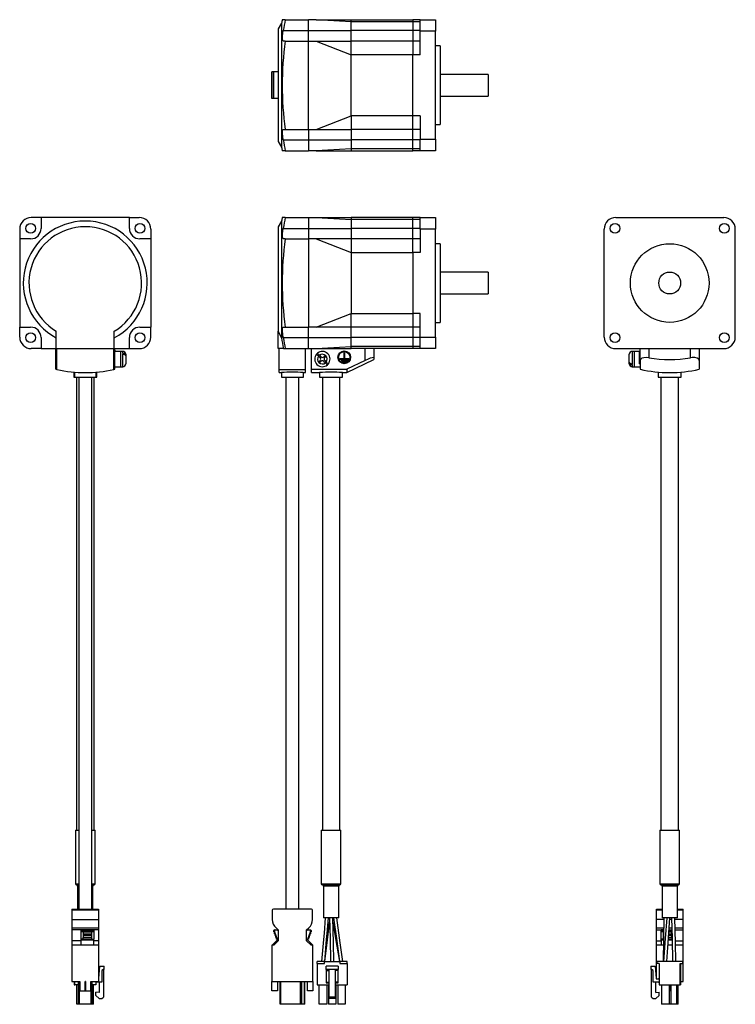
# Model space of a CAD drawing. Extents: x 59 to 386, y -242 to 704.
# Tile 1 of 2: x 59 to 386, y -242 to 209. Entities that reach past the tile are written whole.
import ezdxf

# ---------------------------------------------------------------- set-up
doc = ezdxf.new("R2010")
doc.units = 0
doc.layers.get('0').update_dxf_attribs({"linetype": 'CONTINUOUS'})

msp = doc.modelspace()

# ---------------------------------------------------------------- linework, layer by layer
at = {"color": 7, "linetype": 'CONTINUOUS'}
for p, q in [((180.02, 208.78), (178.62, 208.78)), ((180.02, 208.78), (190.59, 208.78)), ((194.09, 208.78), (190.59, 208.78)), ((190.59, 203.78), (190.59, 208.78)), ((210.09, 207.8), (194.09, 208.78)), ((194.09, 208.78), (210.09, 208.78)), ((210.09, 208.78), (238.29, 208.78)), ((210.09, 207.8), (210.09, 208.78)), ((238.29, 207.8), (210.09, 207.8)), ((210.09, 203.78), (210.09, 207.8)), ((241.79, 208.78), (238.29, 208.78)), ((238.29, 208.78), (238.29, 207.8)), ((241.79, 207.8), (238.29, 207.8)), ((238.29, 207.8), (238.29, 203.78)), ((241.79, 203.48), (241.79, 208.78)), ((241.79, 208.78), (248.79, 208.78)), ((248.79, 208.78), (248.79, 203.48)), ((178.29, 207.13), (176.79, 204.53)), ((176.79, 204.53), (176.79, 153.03)), ((178.29, 207.13), (178.29, 150.44)), ((179.07, 203.78), (190.59, 203.78)), ((190.59, 203.78), (210.09, 203.78)), ((190.59, 198.98), (190.59, 203.78)), ((238.29, 203.78), (210.09, 203.78)), ((210.09, 198.98), (210.09, 203.78)), ((241.79, 203.78), (238.29, 203.78)), ((238.29, 203.78), (238.29, 198.98)), ((248.79, 203.48), (241.79, 203.48)), ((241.79, 192.78), (241.79, 203.48)), ((248.79, 154.08), (248.79, 203.48)), ((180.02, 198.98), (179.07, 198.98)), ((180.02, 198.98), (190.59, 198.98)), ((190.59, 198.98), (194.09, 198.98)), ((190.59, 158.58), (190.59, 198.98)), ((194.09, 198.98), (210.09, 198.98)), ((194.09, 198.98), (210.09, 192.78)), ((238.29, 198.98), (210.09, 198.98)), ((210.09, 192.78), (210.09, 198.98)), ((241.79, 198.98), (238.29, 198.98)), ((238.29, 198.98), (238.29, 192.78)), ((250.79, 196.78), (248.79, 196.78)), ((250.79, 196.78), (250.79, 160.78)), ((238.29, 192.78), (210.09, 192.78)), ((210.09, 164.78), (210.09, 192.78)), ((241.79, 192.78), (238.29, 192.78)), ((238.29, 164.78), (238.29, 192.78)), ((173.89, 172.68), (173.89, 184.88)), ((174.09, 184.88), (173.89, 184.88)), ((174.59, 184.88), (174.09, 184.88)), ((174.09, 172.68), (174.09, 184.88)), ((174.59, 184.88), (174.59, 172.68)), ((176.79, 184.88), (174.59, 184.88)), ((173.95, 174.81), (173.95, 180.81)), ((174.09, 180.81), (173.95, 180.81)), ((272.79, 183.78), (250.79, 183.78)), ((272.79, 183.78), (272.79, 173.78)), ((174.09, 172.68), (173.89, 172.68)), ((173.95, 174.81), (174.09, 174.81)), ((174.59, 172.68), (174.09, 172.68)), ((176.79, 172.68), (174.59, 172.68)), ((250.79, 173.78), (272.79, 173.78)), ((194.09, 158.58), (210.09, 164.78)), ((238.29, 164.78), (210.09, 164.78)), ((210.09, 164.78), (210.09, 158.58)), ((241.79, 164.78), (238.29, 164.78)), ((238.29, 158.58), (238.29, 164.78)), ((241.79, 164.78), (241.79, 154.08)), ((179.07, 158.58), (180.02, 158.58)), ((180.02, 158.58), (190.59, 158.58)), ((190.59, 158.58), (194.09, 158.58)), ((190.59, 158.58), (190.59, 153.78)), ((194.09, 158.58), (210.09, 158.58)), ((238.29, 158.58), (210.09, 158.58)), ((210.09, 158.58), (210.09, 153.78)), ((241.79, 158.58), (238.29, 158.58)), ((238.29, 153.78), (238.29, 158.58)), ((248.79, 160.78), (250.79, 160.78)), ((179.07, 153.78), (190.59, 153.78)), ((190.59, 153.78), (210.09, 153.78)), ((190.59, 153.78), (190.59, 148.78)), ((238.29, 153.78), (210.09, 153.78)), ((210.09, 153.78), (210.09, 149.77)), ((241.79, 153.78), (238.29, 153.78)), ((238.29, 149.77), (238.29, 153.78)), ((241.79, 154.08), (248.79, 154.08)), ((241.79, 148.78), (241.79, 154.08)), ((248.79, 154.08), (248.79, 148.78)), ((176.79, 153.03), (178.29, 150.44)), ((180.02, 148.78), (178.62, 148.78)), ((180.02, 148.78), (190.59, 148.78)), ((194.09, 148.78), (190.59, 148.78)), ((210.09, 149.77), (194.09, 148.78)), ((194.09, 148.78), (210.09, 148.78)), ((238.29, 149.77), (210.09, 149.77)), ((210.09, 149.77), (210.09, 148.78)), ((210.09, 148.78), (238.29, 148.78)), ((241.79, 149.77), (238.29, 149.77)), ((238.29, 148.78), (238.29, 149.77)), ((241.79, 148.78), (238.29, 148.78)), ((248.79, 148.78), (241.79, 148.78)), ((68.34, 118.31), (63.84, 118.31)), ((68.34, 118.31), (68.34, 113.31)), ((108.74, 118.31), (68.34, 118.31)), ((108.74, 118.31), (113.24, 118.31)), ((108.74, 113.31), (108.74, 118.31)), ((180.02, 118.31), (178.62, 118.31)), ((180.02, 118.31), (190.59, 118.31)), ((190.59, 118.31), (194.09, 118.31)), ((190.59, 118.31), (190.59, 113.31)), ((194.09, 118.31), (210.09, 117.33)), ((194.09, 118.31), (210.09, 118.31)), ((238.29, 118.31), (210.09, 118.31)), ((210.09, 118.31), (210.09, 117.33)), ((238.29, 117.33), (210.09, 117.33)), ((210.09, 117.33), (210.09, 113.31)), ((241.79, 118.31), (238.29, 118.31)), ((238.29, 117.33), (238.29, 118.31)), ((241.79, 117.33), (238.29, 117.33)), ((238.29, 113.31), (238.29, 117.33)), ((241.79, 118.31), (248.79, 118.31)), ((241.79, 113.01), (241.79, 118.31)), ((248.79, 118.31), (248.79, 113.01)), ((331.16, 118.31), (380.56, 118.31)), ((58.54, 113.01), (58.54, 108.51)), ((118.54, 113.01), (118.54, 108.51)), ((178.29, 116.66), (176.79, 114.06)), ((176.79, 114.06), (176.79, 66.23)), ((178.29, 116.66), (178.29, 63.25)), ((179.07, 113.31), (190.59, 113.31)), ((190.59, 113.31), (210.09, 113.31)), ((190.59, 113.31), (190.59, 108.51)), ((238.29, 113.31), (210.09, 113.31)), ((210.09, 113.31), (210.09, 108.51)), ((241.79, 113.31), (238.29, 113.31)), ((238.29, 108.51), (238.29, 113.31)), ((248.79, 113.01), (241.79, 113.01)), ((241.79, 113.01), (241.79, 102.31)), ((248.79, 63.61), (248.79, 113.01)), ((325.86, 63.61), (325.86, 113.01)), ((385.86, 63.61), (385.86, 113.01)), ((58.54, 108.51), (58.54, 68.11)), ((63.54, 108.51), (58.54, 108.51)), ((118.54, 108.51), (113.54, 108.51)), ((118.54, 108.51), (118.54, 68.11)), ((180.02, 108.51), (179.07, 108.51)), ((180.02, 108.51), (190.59, 108.51)), ((190.59, 108.51), (190.59, 68.11)), ((194.09, 108.51), (190.59, 108.51)), ((194.09, 108.51), (210.09, 102.31)), ((210.09, 108.51), (194.09, 108.51)), ((210.09, 108.51), (210.09, 102.31)), ((238.29, 108.51), (210.09, 108.51)), ((241.79, 108.51), (238.29, 108.51)), ((238.29, 102.31), (238.29, 108.51)), ((250.79, 106.31), (248.79, 106.31)), ((250.79, 106.31), (250.79, 70.31)), ((210.09, 102.31), (238.29, 102.31)), ((210.09, 102.31), (210.09, 74.31)), ((241.79, 102.31), (238.29, 102.31)), ((238.29, 102.31), (238.29, 74.31)), ((272.79, 93.31), (250.79, 93.31)), ((272.79, 93.31), (272.79, 83.31)), ((250.79, 83.31), (272.79, 83.31)), ((194.09, 68.11), (210.09, 74.31)), ((210.09, 74.31), (238.29, 74.31)), ((210.09, 68.11), (210.09, 74.31)), ((241.79, 74.31), (238.29, 74.31)), ((238.29, 74.31), (238.29, 68.11)), ((241.79, 63.61), (241.79, 74.31)), ((58.54, 63.61), (58.54, 68.11)), ((58.54, 68.11), (63.54, 68.11)), ((113.54, 68.11), (118.54, 68.11)), ((118.54, 63.61), (118.54, 68.11)), ((179.07, 68.11), (180.02, 68.11)), ((180.02, 68.11), (190.59, 68.11)), ((194.09, 68.11), (190.59, 68.11)), ((190.59, 63.31), (190.59, 68.11)), ((210.09, 68.11), (194.09, 68.11)), ((238.29, 68.11), (210.09, 68.11)), ((210.09, 63.31), (210.09, 68.11)), ((241.79, 68.11), (238.29, 68.11)), ((238.29, 68.11), (238.29, 63.31)), ((248.79, 70.31), (250.79, 70.31)), ((68.34, 63.31), (68.34, 58.31)), ((75.29, 58.31), (75.29, 66.23)), ((101.79, 58.31), (101.79, 66.23)), ((108.74, 58.31), (108.74, 63.31)), ((176.79, 58.31), (176.79, 66.23)), ((179.07, 63.31), (190.59, 63.31)), ((190.59, 63.31), (210.09, 63.31)), ((190.59, 58.31), (190.59, 63.31)), ((238.29, 63.31), (210.09, 63.31)), ((210.09, 59.29), (210.09, 63.31)), ((241.79, 63.31), (238.29, 63.31)), ((238.29, 63.31), (238.29, 59.29)), ((241.79, 63.61), (248.79, 63.61)), ((241.79, 58.31), (241.79, 63.61)), ((248.79, 63.61), (248.79, 58.31)), ((194.09, 58.31), (210.09, 59.29)), ((238.29, 59.29), (210.09, 59.29)), ((210.09, 58.31), (210.09, 59.29)), ((241.79, 59.29), (238.29, 59.29)), ((238.29, 59.29), (238.29, 58.31)), ((68.34, 58.31), (63.84, 58.31)), ((68.34, 58.31), (75.29, 58.31)), ((75.04, 48.85), (75.04, 58.31)), ((75.29, 58.31), (101.79, 58.31)), ((75.54, 48.74), (75.54, 58.31)), ((101.54, 48.74), (101.54, 58.31)), ((101.79, 58.31), (108.74, 58.31)), ((102.04, 48.85), (102.04, 58.31)), ((102.34, 57.21), (102.04, 57.21)), ((104.64, 57.01), (102.04, 57.01)), ((102.34, 57.21), (102.34, 57.01)), ((105.74, 57.01), (104.64, 57.01)), ((104.64, 57.01), (104.64, 50.01)), ((105.74, 56.16), (105.74, 55.8)), ((107.04, 55.71), (107.04, 55.23)), ((107.04, 55.23), (107.04, 54.88)), ((107.04, 54.88), (107.04, 51.31)), ((108.74, 58.31), (113.24, 58.31)), ((179.22, 58.31), (176.79, 58.31)), ((177.29, 48.74), (177.29, 58.31)), ((179.22, 58.31), (180.02, 58.31)), ((180.02, 58.31), (190.59, 58.31)), ((189.29, 48.74), (189.29, 58.31)), ((190.59, 58.31), (194.09, 58.31)), ((191.99, 48.85), (191.99, 58.31)), ((194.09, 58.31), (210.09, 58.31)), ((195.27, 54.88), (195.93, 54.22)), ((195.62, 55.23), (196.29, 54.57)), ((197.7, 54.57), (198.3, 55.17)), ((198.05, 54.22), (198.66, 54.82)), ((198.3, 55.17), (198.66, 54.82)), ((206.84, 56.41), (206.84, 53.81)), ((206.84, 56.41), (207.14, 56.41)), ((207.14, 56.41), (207.14, 53.81)), ((238.29, 58.31), (210.09, 58.31)), ((216.49, 52.9), (216.49, 58.31)), ((220.49, 58.31), (220.49, 54.07)), ((220.49, 54.07), (220.49, 53.33)), ((241.79, 58.31), (238.29, 58.31)), ((248.79, 58.31), (241.79, 58.31)), ((331.16, 58.31), (380.56, 58.31)), ((337.36, 52.14), (337.36, 55.71)), ((339.76, 57.01), (338.66, 57.01)), ((342.06, 57.01), (339.76, 57.01)), ((339.76, 53.51), (339.76, 57.01)), ((342.36, 57.21), (342.06, 57.21)), ((342.06, 54.31), (342.06, 57.21)), ((342.06, 51.41), (342.06, 54.31)), ((342.36, 52.9), (342.36, 58.31)), ((346.36, 58.31), (346.36, 54.07)), ((365.36, 54.07), (365.36, 58.31)), ((369.36, 58.31), (369.36, 52.9)), ((102.04, 50.01), (104.64, 50.01)), ((104.64, 50.01), (105.74, 50.01)), ((195.33, 52.2), (195.93, 52.8)), ((195.33, 52.2), (195.69, 51.85)), ((195.69, 51.85), (196.29, 52.45)), ((197.7, 52.45), (198.36, 51.79)), ((198.05, 52.8), (198.72, 52.14)), ((204.94, 53.81), (204.94, 53.51)), ((204.94, 53.81), (206.84, 53.81)), ((204.94, 53.51), (209.04, 53.51)), ((205.54, 53.16), (205.54, 52.86)), ((205.54, 53.16), (208.44, 53.16)), ((205.54, 52.86), (208.44, 52.86)), ((206.14, 52.51), (207.84, 52.51)), ((206.14, 52.51), (206.14, 52.21)), ((206.14, 52.21), (207.84, 52.21)), ((207.14, 53.81), (209.04, 53.81)), ((207.84, 52.51), (207.84, 52.21)), ((216.49, 52.9), (208.19, 48.85)), ((208.23, 47.33), (220.51, 53.32)), ((208.44, 53.16), (208.44, 52.86)), ((209.04, 53.81), (209.04, 53.51)), ((337.36, 52.14), (337.36, 51.79)), ((337.36, 51.31), (337.36, 51.79)), ((338.66, 50.87), (338.66, 51.22)), ((338.66, 50.01), (339.76, 50.01)), ((339.76, 50.01), (339.76, 53.51)), ((339.76, 50.01), (342.36, 50.01)), ((342.06, 51.41), (342.36, 51.41)), ((342.36, 52.9), (342.36, 48.85)), ((369.36, 52.9), (369.36, 48.85)), ((75.04, 48.85), (75.54, 48.74)), ((83.29, 47.54), (83.29, 45.31)), ((83.29, 45.31), (83.54, 45.31)), ((83.54, 47.51), (83.54, 45.31)), ((83.54, 45.31), (88.54, 45.31)), ((84.54, 45.31), (84.54, -162.09)), ((85.54, 45.31), (85.54, -198.19)), ((88.54, 45.31), (93.54, 45.31)), ((91.54, -198.19), (91.54, 45.31)), ((92.54, -162.09), (92.54, 45.31)), ((93.54, 45.31), (93.54, 47.52)), ((93.54, 45.31), (93.79, 45.31)), ((93.79, 45.31), (93.79, 47.54)), ((101.54, 48.74), (102.04, 48.85)), ((177.29, 48.74), (189.29, 48.74)), ((177.29, 47.31), (177.29, 48.74)), ((177.29, 47.31), (178.29, 47.31)), ((178.29, 47.31), (178.29, 45.31)), ((178.29, 45.31), (188.29, 45.31)), ((180.29, 45.31), (180.29, -198.19)), ((186.29, -198.19), (186.29, 45.31)), ((188.23, 47.31), (189.29, 47.31)), ((188.29, 45.31), (188.29, 47.32)), ((189.29, 47.31), (189.29, 48.74)), ((191.99, 48.85), (208.19, 48.85)), ((191.99, 47.31), (191.99, 48.85)), ((191.99, 47.31), (195.74, 47.31)), ((195.74, 47.31), (195.74, 45.31)), ((195.74, 45.31), (206.24, 45.31)), ((196.99, 45.31), (196.99, -162.09)), ((204.99, -162.09), (204.99, 45.31)), ((206.18, 47.31), (208.19, 47.31)), ((206.24, 45.31), (206.24, 47.32)), ((208.19, 48.85), (208.19, 47.31)), ((350.61, 47.54), (350.61, 45.31)), ((350.61, 45.31), (361.11, 45.31)), ((351.86, 45.31), (351.86, -162.09)), ((359.86, -162.09), (359.86, 45.31)), ((361.11, 45.31), (361.11, 47.54)), ((84.04, -162.09), (84.04, -186.59)), ((84.04, -162.09), (85.54, -162.09)), ((91.54, -162.09), (93.04, -162.09)), ((93.04, -186.59), (93.04, -162.09)), ((196.49, -162.09), (196.49, -186.59)), ((196.49, -162.09), (205.49, -162.09)), ((205.49, -186.59), (205.49, -162.09)), ((351.36, -162.09), (351.36, -186.59)), ((351.36, -162.09), (360.36, -162.09)), ((360.36, -186.59), (360.36, -162.09)), ((84.54, -187.09), (85.54, -187.09)), ((85.04, -187.59), (85.04, -198.19)), ((91.54, -187.09), (92.54, -187.09)), ((92.04, -198.19), (92.04, -187.59)), ((196.99, -187.09), (204.99, -187.09)), ((197.49, -187.59), (197.49, -202.09)), ((204.49, -202.09), (204.49, -187.59)), ((351.86, -187.09), (359.86, -187.09)), ((352.36, -187.59), (352.36, -202.09)), ((359.36, -202.09), (359.36, -187.59)), ((82.44, -198.19), (94.64, -198.19)), ((82.44, -198.19), (82.44, -198.69)), ((94.64, -198.19), (94.64, -198.69)), ((191.99, -198.19), (174.59, -198.19)), ((349.76, -198.19), (352.36, -198.19)), ((349.76, -198.69), (349.76, -198.19)), ((359.36, -198.19), (361.96, -198.19)), ((361.96, -198.69), (361.96, -198.19)), ((94.64, -198.69), (82.44, -198.69)), ((82.44, -198.69), (82.44, -202.92)), ((94.64, -198.69), (94.64, -202.92)), ((174.09, -198.69), (174.09, -202.92)), ((192.49, -202.92), (192.49, -198.69)), ((204.49, -202.09), (197.49, -202.09)), ((349.76, -202.92), (349.76, -198.69)), ((355.86, -202.09), (352.36, -202.09)), ((359.36, -202.09), (355.86, -202.09)), ((361.96, -202.92), (361.96, -198.69)), ((82.44, -202.92), (94.64, -202.92)), ((82.44, -202.92), (82.44, -206.68)), ((82.44, -206.68), (94.64, -206.68)), ((82.44, -206.68), (82.44, -207.57)), ((94.64, -202.92), (94.64, -206.68)), ((94.64, -206.68), (94.64, -207.57)), ((175.8, -206.68), (176.8, -207.57)), ((189.79, -207.57), (190.79, -206.68)), ((349.76, -206.68), (349.76, -202.92)), ((349.76, -207.57), (349.76, -206.68)), ((361.96, -206.68), (361.96, -202.92)), ((361.96, -207.57), (361.96, -206.68)), ((94.64, -207.57), (82.44, -207.57)), ((82.44, -207.57), (82.44, -212.69)), ((86.52, -207.69), (87.57, -207.69)), ((86.52, -207.69), (86.52, -207.99)), ((87.57, -207.99), (86.52, -207.99)), ((86.52, -207.99), (86.52, -208.54)), ((87.57, -208.54), (86.52, -208.54)), ((86.52, -208.54), (86.52, -211.84)), ((87.57, -207.69), (87.57, -207.99)), ((87.57, -207.69), (91.57, -207.69)), ((87.57, -207.99), (91.57, -207.99)), ((87.57, -207.99), (87.57, -208.54)), ((87.57, -208.54), (91.57, -208.54)), ((87.57, -208.54), (87.57, -209.39)), ((87.57, -209.39), (91.57, -209.39)), ((87.57, -209.39), (87.57, -210.24)), ((91.57, -210.24), (87.57, -210.24)), ((87.57, -210.24), (87.57, -211.09)), ((91.57, -211.09), (87.57, -211.09)), ((87.57, -211.84), (87.57, -211.09)), ((91.57, -207.99), (91.57, -207.69)), ((91.57, -207.69), (92.52, -207.69)), ((91.57, -208.54), (91.57, -207.99)), ((92.52, -207.99), (91.57, -207.99)), ((92.52, -208.54), (91.57, -208.54)), ((91.57, -209.39), (91.57, -208.54)), ((91.57, -210.24), (91.57, -209.39)), ((91.57, -211.09), (91.57, -210.24)), ((91.57, -211.84), (91.57, -211.09)), ((92.52, -207.69), (92.52, -207.99)), ((92.52, -207.99), (92.52, -208.54)), ((92.52, -208.54), (92.52, -211.84)), ((94.64, -207.57), (94.64, -212.69)), ((174.73, -208.54), (174.73, -207.99)), ((175.05, -208.54), (174.73, -208.54)), ((175.03, -207.69), (175.35, -207.69)), ((175.05, -207.99), (175.05, -208.54)), ((175.05, -208.54), (176.3, -211.84)), ((175.05, -209.39), (175.05, -208.54)), ((175.37, -209.39), (175.05, -209.39)), ((175.35, -207.69), (176.4, -207.69)), ((175.37, -210.24), (175.37, -209.39)), ((175.7, -210.24), (175.37, -210.24)), ((175.7, -211.09), (175.7, -210.24)), ((176.02, -211.09), (175.7, -211.09)), ((176.02, -211.84), (176.02, -211.09)), ((176.4, -207.69), (176.8, -208.09)), ((176.8, -207.57), (176.8, -212.69)), ((189.79, -212.69), (189.79, -207.57)), ((190.19, -207.69), (189.79, -208.09)), ((190.19, -207.69), (191.24, -207.69)), ((190.29, -211.84), (191.54, -208.54)), ((190.57, -211.09), (190.57, -211.84)), ((190.89, -211.09), (190.57, -211.09)), ((190.89, -210.24), (190.89, -211.09)), ((191.21, -210.24), (190.89, -210.24)), ((191.21, -209.39), (191.21, -210.24)), ((191.54, -209.39), (191.21, -209.39)), ((191.24, -207.69), (191.56, -207.69)), ((191.54, -208.54), (191.54, -207.99)), ((191.54, -208.54), (191.54, -209.39)), ((191.86, -208.54), (191.54, -208.54)), ((191.86, -207.99), (191.86, -208.54)), ((349.76, -207.57), (353.07, -207.57)), ((349.76, -212.69), (349.76, -207.57)), ((352.84, -207.69), (351.89, -207.69)), ((351.89, -207.99), (351.89, -207.69)), ((351.89, -207.99), (352.84, -207.99)), ((351.89, -208.54), (351.89, -207.99)), ((352.84, -208.54), (351.89, -208.54)), ((351.89, -211.84), (351.89, -208.54)), ((352.84, -207.69), (352.84, -207.99)), ((352.84, -207.69), (353.07, -207.69)), ((352.84, -207.99), (352.84, -208.54)), ((352.84, -208.54), (353.06, -208.54)), ((352.84, -208.54), (352.84, -209.39)), ((352.84, -209.39), (353.06, -209.39)), ((352.84, -209.39), (352.84, -210.24)), ((353.05, -210.24), (352.84, -210.24)), ((352.84, -210.24), (352.84, -211.09)), ((353.04, -211.09), (352.84, -211.09)), ((352.84, -211.09), (352.84, -211.84)), ((356.84, -211.09), (355.32, -211.09)), ((356.84, -210.24), (355.39, -210.24)), ((355.45, -209.39), (356.84, -209.39)), ((355.51, -208.54), (356.84, -208.54)), ((355.58, -207.69), (356.84, -207.69)), ((355.59, -207.57), (356.84, -207.57)), ((356.84, -207.99), (356.84, -207.69)), ((356.84, -207.69), (356.84, -207.69)), ((356.84, -208.54), (356.84, -207.99)), ((356.85, -208.54), (356.84, -208.54)), ((356.84, -209.39), (356.84, -208.54)), ((356.84, -210.24), (356.84, -209.39)), ((356.84, -211.09), (356.84, -210.24)), ((356.84, -211.09), (356.84, -211.84)), ((358.33, -207.57), (361.96, -207.57)), ((361.96, -212.69), (361.96, -207.57)), ((86.52, -212.69), (82.44, -212.69)), ((82.44, -212.69), (82.44, -214.69)), ((94.64, -214.69), (82.44, -214.69)), ((82.44, -214.69), (82.44, -231.19)), ((87.57, -211.84), (86.52, -211.84)), ((86.52, -211.84), (86.52, -212.34)), ((92.52, -212.34), (86.52, -212.34)), ((86.52, -212.34), (86.52, -214.69)), ((91.57, -211.84), (87.57, -211.84)), ((91.57, -211.84), (92.52, -211.84)), ((92.52, -212.34), (92.52, -211.84)), ((92.52, -214.69), (92.52, -212.34)), ((94.64, -212.69), (92.52, -212.69)), ((94.64, -212.69), (94.64, -214.69)), ((94.64, -214.69), (94.64, -231.19)), ((174.8, -214.69), (173.89, -214.69)), ((173.89, -214.69), (173.89, -231.19)), ((173.95, -214.69), (176.3, -212.34)), ((176.8, -212.69), (174.8, -214.69)), ((176.3, -211.84), (176.02, -211.84)), ((176.3, -212.34), (176.3, -211.84)), ((191.79, -214.69), (189.79, -212.69)), ((190.29, -212.34), (190.29, -211.84)), ((190.57, -211.84), (190.29, -211.84)), ((190.29, -212.34), (192.64, -214.69)), ((192.69, -214.69), (191.79, -214.69)), ((192.69, -231.19), (192.69, -214.69)), ((349.76, -212.69), (351.89, -212.69)), ((349.76, -214.69), (349.76, -212.69)), ((349.76, -230.01), (349.76, -214.69)), ((353.01, -214.69), (349.76, -214.69)), ((352.84, -211.84), (351.89, -211.84)), ((351.89, -212.34), (351.89, -211.84)), ((351.89, -212.34), (351.89, -214.69)), ((353.03, -212.34), (351.89, -212.34)), ((353.04, -211.84), (352.84, -211.84)), ((356.97, -214.69), (355.06, -214.69)), ((356.93, -212.34), (355.23, -212.34)), ((356.84, -211.84), (355.27, -211.84)), ((356.92, -211.84), (356.84, -211.84)), ((358.43, -212.69), (361.96, -212.69)), ((361.96, -214.69), (358.47, -214.69)), ((361.96, -214.69), (361.96, -212.69)), ((361.96, -231.19), (361.96, -214.69)), ((94.74, -229.86), (95.23, -224.29)), ((95.23, -224.29), (97.14, -224.29)), ((97.14, -225.79), (97.14, -224.29)), ((197.99, -222.09), (194.59, -222.09)), ((194.59, -223.09), (194.59, -222.09)), ((194.59, -223.09), (197.99, -223.09)), ((194.59, -223.09), (194.59, -232.79)), ((197.99, -223.09), (197.99, -222.09)), ((197.99, -222.09), (204.99, -222.09)), ((204.19, -224.29), (198.79, -224.29)), ((198.79, -225.79), (198.79, -224.29)), ((204.19, -224.29), (204.19, -225.79)), ((204.99, -222.09), (204.99, -223.09)), ((208.39, -222.09), (204.99, -222.09)), ((204.99, -223.09), (208.39, -223.09)), ((208.39, -223.09), (208.39, -222.09)), ((208.39, -223.09), (208.39, -232.79)), ((347.26, -224.29), (347.26, -225.79)), ((347.26, -224.29), (349.17, -224.29)), ((349.17, -224.29), (349.66, -229.86)), ((350.06, -223.09), (350.06, -222.09)), ((361.66, -222.09), (350.06, -222.09)), ((351.06, -223.09), (350.06, -223.09)), ((351.06, -223.09), (351.06, -232.79)), ((360.66, -232.79), (360.66, -223.09)), ((360.66, -223.09), (361.66, -223.09)), ((360.91, -232.79), (360.91, -223.09)), ((361.66, -222.09), (361.66, -223.09)), ((96.84, -225.79), (96.14, -226.29)), ((96.14, -226.29), (96.14, -231.54)), ((96.84, -225.79), (97.14, -225.79)), ((96.84, -225.79), (96.84, -238.39)), ((204.19, -225.79), (198.79, -225.79)), ((198.79, -225.79), (198.79, -226.29)), ((198.79, -226.29), (199.99, -226.29)), ((198.79, -226.29), (198.79, -231.54)), ((199.99, -225.79), (199.99, -238.39)), ((202.99, -238.39), (202.99, -225.79)), ((204.19, -226.29), (202.99, -226.29)), ((204.19, -226.29), (204.19, -225.79)), ((204.19, -231.54), (204.19, -226.29)), ((347.26, -225.79), (347.56, -225.79)), ((348.26, -226.29), (347.56, -225.79)), ((347.56, -238.39), (347.56, -225.79)), ((348.26, -231.54), (348.26, -226.29)), ((82.44, -231.19), (86.04, -231.19)), ((83.49, -231.19), (83.49, -232.79)), ((83.49, -232.79), (83.74, -232.79)), ((83.74, -232.79), (83.74, -231.19)), ((85.44, -232.79), (83.74, -232.79)), ((84.64, -241.69), (84.64, -232.79)), ((85.44, -241.69), (85.44, -231.19)), ((85.84, -241.69), (85.84, -231.19)), ((86.04, -231.19), (86.04, -235.59)), ((88.57, -231.19), (88.52, -231.19)), ((88.52, -235.59), (88.52, -231.19)), ((88.57, -231.19), (88.57, -235.59)), ((91.04, -231.19), (94.64, -231.19)), ((91.04, -235.59), (91.04, -231.19)), ((91.24, -241.69), (91.24, -231.19)), ((91.64, -241.69), (91.64, -231.19)), ((93.34, -232.79), (91.64, -232.79)), ((92.24, -241.69), (92.24, -232.79)), ((93.34, -231.19), (93.34, -232.79)), ((96.14, -231.54), (93.64, -231.54)), ((94.84, -231.54), (94.84, -236.22)), ((173.89, -231.19), (192.69, -231.19)), ((173.89, -235.59), (173.89, -231.19)), ((176.39, -231.19), (176.39, -235.59)), ((177.64, -241.69), (177.64, -231.19)), ((178.04, -241.69), (178.04, -231.19)), ((186.94, -241.69), (186.94, -231.19)), ((187.65, -241.69), (187.65, -231.19)), ((188.83, -241.69), (188.83, -231.19)), ((188.94, -241.69), (188.94, -231.19)), ((190.19, -235.59), (190.19, -231.19)), ((192.69, -231.19), (192.69, -235.59)), ((194.59, -232.79), (199.99, -232.79)), ((195.59, -241.69), (195.59, -232.79)), ((198.79, -231.54), (199.99, -231.54)), ((198.79, -231.54), (198.79, -231.84)), ((198.79, -231.84), (199.99, -231.84)), ((198.99, -232.79), (198.99, -241.69)), ((199.79, -232.79), (199.79, -241.69)), ((204.19, -231.54), (202.99, -231.54)), ((202.99, -231.84), (204.19, -231.84)), ((202.99, -232.79), (208.39, -232.79)), ((203.19, -232.79), (203.19, -241.69)), ((203.99, -232.79), (203.99, -241.69)), ((204.19, -231.84), (204.19, -231.54)), ((207.39, -232.79), (207.39, -241.69)), ((350.76, -231.54), (348.26, -231.54)), ((349.56, -236.22), (349.56, -231.54)), ((349.86, -230.04), (350.76, -230.04)), ((351.06, -232.79), (360.66, -232.79)), ((352.16, -232.79), (352.16, -241.69)), ((355.56, -232.79), (355.56, -241.69)), ((355.84, -235.59), (355.84, -232.79)), ((355.89, -232.79), (355.89, -235.59)), ((356.36, -232.79), (356.36, -241.69)), ((359.01, -232.79), (359.01, -241.69)), ((359.76, -241.69), (359.76, -232.79)), ((360.91, -232.79), (360.66, -232.79)), ((360.91, -231.19), (361.96, -231.19)), ((86.04, -235.59), (88.52, -235.59)), ((88.57, -235.59), (91.04, -235.59)), ((94.84, -236.22), (93.34, -236.09)), ((93.34, -237.59), (93.34, -236.09)), ((94.84, -239.09), (93.34, -237.59)), ((96.14, -239.09), (96.84, -238.39)), ((176.39, -235.59), (173.89, -235.59)), ((192.69, -235.59), (190.19, -235.59)), ((202.99, -238.39), (199.99, -238.39)), ((199.99, -239.09), (199.99, -238.39)), ((202.99, -238.39), (202.99, -239.09)), ((347.56, -238.39), (348.26, -239.09)), ((349.56, -236.22), (351.06, -236.09)), ((351.06, -237.59), (349.56, -239.09)), ((351.06, -237.59), (351.06, -236.09)), ((355.56, -235.59), (355.84, -235.59)), ((356.36, -235.59), (355.89, -235.59)), ((85.44, -241.69), (84.64, -241.69)), ((85.84, -241.69), (85.44, -241.69)), ((91.24, -241.69), (85.84, -241.69)), ((91.64, -241.69), (91.24, -241.69)), ((92.24, -241.69), (91.64, -241.69)), ((94.84, -239.09), (96.14, -239.09)), ((178.04, -241.69), (177.64, -241.69)), ((186.94, -241.69), (178.04, -241.69)), ((187.65, -241.69), (186.94, -241.69)), ((188.83, -241.69), (187.65, -241.69)), ((188.94, -241.69), (188.83, -241.69)), ((198.99, -241.69), (195.59, -241.69)), ((203.19, -241.69), (199.79, -241.69)), ((202.99, -239.09), (199.99, -239.09)), ((207.39, -241.69), (203.99, -241.69)), ((348.26, -239.09), (349.56, -239.09)), ((355.56, -241.69), (352.16, -241.69)), ((356.36, -241.69), (355.56, -241.69)), ((359.01, -241.69), (356.36, -241.69)), ((359.76, -241.69), (359.01, -241.69))]:
    msp.add_line(p, q, dxfattribs=at)
at = {"color": 8, "linetype": 'CONTINUOUS'}
for p, q in [((105.74, 56.16), (105.74, 57.01)), ((105.74, 50.01), (105.74, 55.8)), ((338.66, 57.01), (338.66, 51.22)), ((338.66, 50.87), (338.66, 50.01)), ((84.04, -186.59), (85.54, -186.59)), ((85.54, -187.59), (85.04, -187.59)), ((91.54, -186.59), (93.04, -186.59)), ((92.04, -187.59), (91.54, -187.59)), ((196.49, -186.59), (205.49, -186.59)), ((204.49, -187.59), (197.49, -187.59)), ((351.36, -186.59), (360.36, -186.59)), ((359.36, -187.59), (352.36, -187.59)), ((352.36, -198.69), (349.76, -198.69)), ((361.96, -198.69), (359.36, -198.69)), ((353.1, -202.92), (349.76, -202.92)), ((349.76, -206.68), (353.08, -206.68)), ((355.65, -206.68), (356.82, -206.68)), ((356.75, -202.92), (355.93, -202.92)), ((361.96, -202.92), (358.24, -202.92)), ((358.32, -206.68), (361.96, -206.68)), ((352.84, -207.99), (353.07, -207.99)), ((355.55, -207.99), (356.84, -207.99)), ((356.84, -207.99), (356.84, -207.99))]:
    msp.add_line(p, q, dxfattribs=at)
at = {"color": 7, "linetype": 'CONTINUOUS', "flags": 128}
for points in [[(179.07, 198.98), (178.85, 199.25), (178.74, 200.01), (178.76, 201.18), (178.9, 202.61), (179.07, 203.78)], [(179.07, 153.78), (178.85, 155.35), (178.74, 156.75), (178.76, 157.82), (178.9, 158.44), (179.07, 158.58)], [(179.07, 108.51), (178.85, 108.77), (178.74, 109.54), (178.76, 110.71), (178.9, 112.14), (179.07, 113.31)], [(179.07, 63.31), (178.85, 64.88), (178.74, 66.28), (178.76, 67.34), (178.9, 67.97), (179.07, 68.11)], [(176.79, 66.23), (177.88, 64.05), (178.29, 63.25)], [(107.04, 55.23), (106.97, 55.54), (106.75, 55.81), (106.43, 56.02), (106.02, 56.13), (105.74, 56.16)], [(105.74, 55.8), (106.17, 55.75), (106.55, 55.6), (106.84, 55.37), (107.01, 55.09), (107.04, 54.88)], [(194.35, 55.8), (194.4, 55.75), (194.55, 55.6), (194.78, 55.37), (195.07, 55.09), (195.27, 54.88)], [(195.62, 55.23), (195.32, 55.54), (195.05, 55.81), (194.84, 56.02), (194.72, 56.13), (194.7, 56.16)], [(220.49, 54.07), (220.3, 54.18), (219.75, 54.13), (218.92, 53.9), (217.86, 53.51), (216.49, 52.9)], [(346.36, 54.07), (345.15, 54.18), (344.04, 54.13), (343.18, 53.9), (342.6, 53.51), (342.36, 52.9)], [(369.36, 52.9), (369.12, 53.51), (368.39, 53.96), (367.35, 54.16), (366.17, 54.16), (365.36, 54.07)], [(198.36, 51.79), (198.67, 51.48), (198.94, 51.21), (199.15, 51), (199.26, 50.89), (199.29, 50.87)], [(199.64, 51.22), (199.59, 51.27), (199.44, 51.42), (199.21, 51.65), (198.92, 51.94), (198.72, 52.14)], [(338.66, 51.22), (338.23, 51.27), (337.85, 51.42), (337.56, 51.65), (337.39, 51.94), (337.36, 52.14)], [(337.36, 51.79), (337.43, 51.48), (337.65, 51.21), (337.98, 51), (338.38, 50.89), (338.66, 50.87)], [(198.34, -202.09), (197.76, -209.21), (197.52, -212.06), (196.63, -222.09)], [(198.13, -222.09), (198.95, -212.07), (199.2, -209.22), (199.84, -202.09)], [(200.24, -202.09), (200.48, -211.59), (200.72, -222.09)], [(202.22, -222.09), (202.01, -213.59), (201.74, -202.09)], [(202.15, -202.09), (203.41, -211.59), (204.81, -222.09)], [(206.31, -222.09), (205.18, -213.59), (203.65, -202.09)], [(353.11, -202.09), (353.04, -211.85), (352.94, -222.09)], [(354.49, -202.09), (353.79, -211.59), (353.01, -222.09)], [(354.51, -222.09), (355.14, -213.59), (355.99, -202.09)], [(356.73, -202.09), (356.91, -211.59), (357.12, -222.09)], [(358.62, -222.09), (358.45, -213.59), (358.23, -202.09)], [(198.16, -222.09), (199.18, -213.59), (200.3, -204.32)], [(201.8, -204.33), (203.02, -211.59), (204.78, -222.09)]]:
    msp.add_lwpolyline(points, dxfattribs=at)
at = {"color": 7, "linetype": 'CONTINUOUS'}
for centre, radius in [((63.54, 113.31), 2.25), ((113.54, 113.31), 2.25), ((330.86, 113.31), 2.25), ((380.86, 113.31), 2.25), ((355.86, 88.31), 18), ((355.86, 88.31), 5), ((63.54, 63.31), 2.25), ((113.54, 63.31), 2.25), ((330.86, 63.31), 2.25), ((380.86, 63.31), 2.25), ((206.99, 54.31), 2.9), ((206.99, 54.31), 2.6)]:
    msp.add_circle(centre, radius, dxfattribs=at)
for centre, radius, start, end in [((325.59, 178.78), 150, 168.463, 169.1063), ((325.59, 178.78), 148.63, 168.3555, 170.3169), ((325.59, 178.78), 146.97, 172.1001, 187.8999), ((325.59, 178.78), 148.63, 189.6831, 191.6445), ((325.59, 178.78), 150, 190.8937, 191.537), ((63.84, 113.01), 5.3, 90, 180), ((113.24, 113.01), 5.3, 0, 90), ((325.59, 88.31), 150, 168.463, 169.1063), ((325.59, 88.31), 148.63, 168.3555, 170.3169), ((331.16, 113.01), 5.3, 90, 180), ((380.56, 113.01), 5.3, 0, 90), ((88.54, 88.31), 28.35, 297.8659, 242.1341), ((88.54, 88.31), 25.75, 300.9683, 239.0317), ((63.54, 113.31), 4.8, 270, 360), ((113.54, 113.31), 4.8, 180, 270), ((325.59, 88.31), 146.97, 172.1001, 187.8999), ((63.54, 63.31), 4.8, 0, 90), ((113.54, 63.31), 4.8, 90, 180), ((63.84, 63.61), 5.3, 180, 270), ((113.24, 63.61), 5.3, 270, 0), ((325.59, 88.31), 149.41, 189.6558, 191.5829), ((325.59, 88.31), 148.63, 189.6831, 191.6445), ((331.16, 63.61), 5.3, 180, 270), ((380.56, 63.61), 5.3, 270, 0), ((105.74, 55.71), 1.3, 0, 90), ((196.99, 53.51), 3.5, 139.096, 310.904), ((196.99, 53.51), 3.5, 130.904, 139.096), ((196.99, 53.51), 3.5, 319.096, 130.904), ((196.99, 53.51), 2.2, 141.525, 308.475), ((196.99, 53.51), 2.2, 321.525, 128.475), ((195.23, 53.51), 1, 315, 45), ((196.99, 55.28), 1, 225, 315), ((198.76, 53.51), 1, 135, 225), ((338.66, 55.71), 1.3, 90, 180), ((355.86, 113.32), 60.01, 260.8914, 279.1086), ((105.74, 51.31), 1.3, 270, 0), ((196.99, 51.74), 1, 45, 135), ((196.99, 53.51), 3.5, 310.904, 319.096), ((338.66, 51.31), 1.3, 180, 270), ((88.54, 107.31), 60, 257.4867, 282.5133), ((183.29, -12.57), 60.09, 85.2861, 94.7728), ((200.99, -12.56), 60.1, 85.0507, 95.0112), ((355.86, 107.31), 60, 256.9971, 283.0029), ((84.54, -186.59), 0.5, 180, 270), ((84.54, -187.59), 0.5, 0, 90), ((92.54, -187.59), 0.5, 90, 180), ((92.54, -186.59), 0.5, 270, 0), ((196.99, -186.59), 0.5, 180, 270), ((196.99, -187.59), 0.5, 0, 90), ((204.99, -187.59), 0.5, 90, 180), ((204.99, -186.59), 0.5, 270, 0), ((351.86, -186.59), 0.5, 180, 270), ((351.86, -187.59), 0.5, 0, 90), ((359.86, -187.59), 0.5, 90, 180), ((359.86, -186.59), 0.5, 270, 0), ((174.59, -198.69), 0.5, 90, 180), ((191.99, -198.69), 0.5, 360, 90), ((179.09, -202.92), 5, 180, 228.743), ((187.49, -202.92), 5, 311.257, 0), ((175.03, -207.99), 0.3, 90, 180), ((175.35, -207.99), 0.3, 90, 180), ((191.24, -207.99), 0.3, 0, 90), ((191.56, -207.99), 0.3, 0, 90), ((350.76, -229.74), 0.3, 270, 0), ((93.64, -231.84), 0.3, 90, 180), ((94.54, -229.84), 0.2, 300, 355), ((349.86, -229.84), 0.2, 185, 270), ((350.76, -231.84), 0.3, 0, 90)]:
    msp.add_arc(centre, radius, start, end, dxfattribs=at)

doc.saveas('drawing.dxf')
